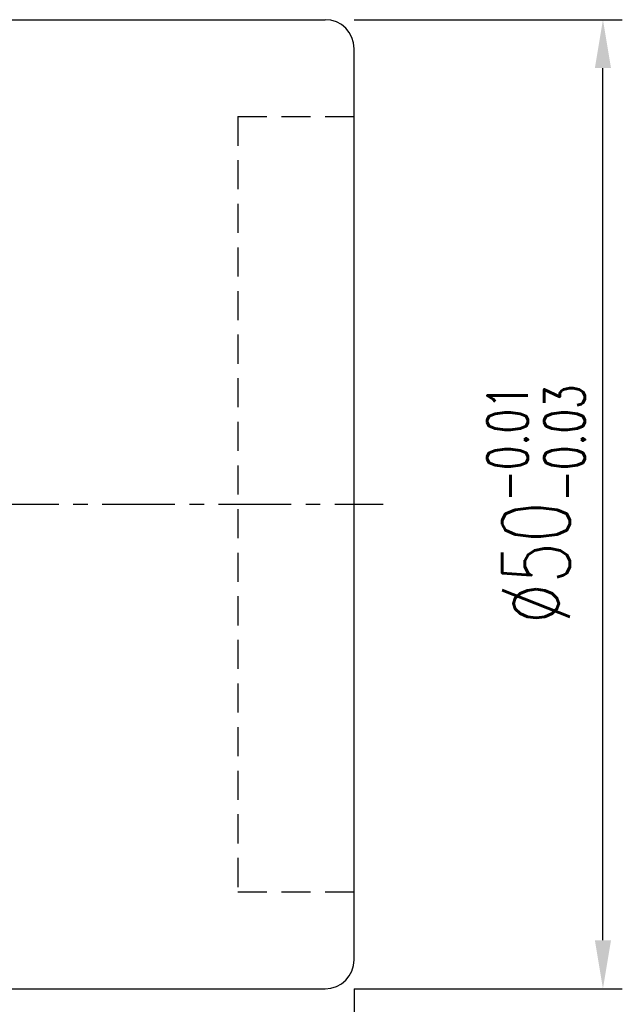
# Model space of a CAD drawing. Extents: x 21 to 250, y 59 to 189.
# Tile 48 of 49: x 219 to 250, y 88 to 139. Entities that reach past the tile are written whole.
import ezdxf

# ---------------------------------------------------------------- set-up
doc = ezdxf.new("R2010")
doc.units = 0
doc.header["$LTSCALE"] = 3
doc.header["$MEASUREMENT"] = 0
doc.linetypes.add('CENTER', pattern=[2, 1.25, -0.25, 0.25, -0.25])
doc.linetypes.add('DASHED', pattern=[0.75, 0.5, -0.25])
doc.layers.get('DEFPOINTS').update_dxf_attribs({"linetype": 'CONTINUOUS'})
for name, color, linetype in [('CL', 1, 'CENTER'), ('DIM', 4, 'CONTINUOUS'), ('HID', 2, 'DASHED'), ('OUT', 3, 'CONTINUOUS')]:
    doc.layers.add(name, color=color, linetype=linetype)
doc.styles.add('DIM-7', font='SIMPLEX.shx', dxfattribs={"width": 0.7, "bigfont": 'chineset.shx'})
doc.dimstyles.new('CNS', dxfattribs={"dimtxt": 3.5, "dimasz": 2.5, "dimexe": 1, "dimexo": 1.5, "dimgap": 0.09, "dimtad": 0, "dimdsep": 46, "dimtxsty": 'DIM-7', "dimcen": 0.09, "dimclrd": 1, "dimclre": 1, "dimclrt": 4, "dimadec": 0, "dimazin": 0, "dimtfac": 1, "dimtix": 1, "dimtmove": 2, "dimatfit": 3, "dimfxl": 1, "dimtvp": 0.971429, "dimtolj": 1, "dimarcsym": 0})

# ---------------------------------------------------------------- blocks, each defined once
blk = doc.blocks.new('*D1')
at = {"layer": 'DEFPOINTS', "color": 0, "linetype": 'Continuous', "transparency": 16777216}
for p in [(236.153, 90.181), (171.153, 75.181), (171.153, 59.508)]:
    blk.add_point(p, dxfattribs=at)
at = {"layer": 'DIM', "color": 4, "linetype": 'Continuous', "lineweight": -2, "transparency": 16777216}
for p, q in [((236.153, 88.681), (236.153, 58.508)), ((171.153, 73.681), (171.153, 58.508)), ((233.653, 59.508), (173.653, 59.508))]:
    blk.add_line(p, q, dxfattribs=at)
at = {"layer": 'DIM', "color": 4, "linetype": 'Continuous', "transparency": 16777216}
for points in [[(173.653, 59.925), (173.653, 59.092), (171.153, 59.508)], [(233.653, 59.925), (233.653, 59.092), (236.153, 59.508)]]:
    blk.add_solid(points, dxfattribs=at)
at = {"layer": 'DIM', "color": 4, "linetype": 'Continuous', "transparency": 16777216, "insert": (203.653, 62.258), "char_height": 3.5, "attachment_point": 5, "style": 'DIM-7'}
blk.add_mtext('\\A1;65', dxfattribs=at)
blk = doc.blocks.new('*D9')
at = {"layer": 'DEFPOINTS', "color": 0, "linetype": 'Continuous', "transparency": 16777216}
for p in [(234.653, 138.681), (248.989, 138.681), (234.653, 88.681)]:
    blk.add_point(p, dxfattribs=at)
at = {"layer": 'DIM', "color": 4, "linetype": 'Continuous', "lineweight": -2, "transparency": 16777216}
for p, q in [((236.153, 138.681), (249.989, 138.681)), ((248.989, 91.181), (248.989, 136.181)), ((236.153, 88.681), (249.989, 88.681))]:
    blk.add_line(p, q, dxfattribs=at)
at = {"layer": 'DIM', "color": 4, "linetype": 'Continuous', "transparency": 16777216}
for points in [[(248.572, 136.181), (249.405, 136.181), (248.989, 138.681)], [(248.572, 91.181), (249.405, 91.181), (248.989, 88.681)]]:
    blk.add_solid(points, dxfattribs=at)
at = {"layer": 'DIM', "color": 4, "linetype": 'Continuous', "transparency": 16777216, "insert": (245.539, 113.681), "char_height": 3.5, "attachment_point": 5, "rotation": 90, "style": 'DIM-7'}
blk.add_mtext('\\A1;%%C50{\\H2.100000;\\S-0.01^ -0.03;}', dxfattribs=at)

msp = doc.modelspace()

# ---------------------------------------------------------------- linework, layer by layer
at = {"layer": 'CL', "color": 7}
msp.add_line((169.153, 113.681), (237.653, 113.681), dxfattribs=at)
at = {"layer": 'HID', "color": 7}
for p, q in [((230.153, 133.681), (230.153, 93.681)), ((230.153, 133.681), (236.153, 133.681)), ((230.153, 93.681), (236.153, 93.681))]:
    msp.add_line(p, q, dxfattribs=at)
at = {"layer": 'OUT', "color": 7}
for p, q in [((183.153, 138.681), (234.653, 138.681)), ((236.153, 90.181), (236.153, 137.181)), ((183.153, 88.681), (234.653, 88.681))]:
    msp.add_line(p, q, dxfattribs=at)
for centre, start, end in [((234.653, 137.181), 0, 90), ((234.653, 90.181), 270, 0)]:
    msp.add_arc(centre, 1.5, start, end, dxfattribs=at)

# ---------------------------------------------------------------- dimensions: what is measured, and where the dimension line sits
at = {"layer": 'DIM', "color": 7, "linetype": 'Continuous'}
dim = msp.add_linear_dim(base=(248.989, 138.681), p1=(234.653, 88.681), p2=(234.653, 138.681), angle=90, text='%%C<>', dimstyle='CNS', override={"dimgap": 1, "dimtad": 1, "dimclrd": 4, "dimclre": 4, "dimtol": 1, "dimlim": 0, "dimtp": -0.01, "dimtm": 0.03, "dimtfac": 0.6, "dimtmove": 0}, dxfattribs=at)
dim.commit()
dim.dimension.update_dxf_attribs({"geometry": '*D9', "text_midpoint": (245.539, 113.681)})
dim = msp.add_linear_dim(base=(171.153, 59.508), p1=(236.153, 90.181), p2=(171.153, 75.181), dimstyle='CNS', override={"dimgap": 1, "dimtad": 1, "dimclrd": 4, "dimclre": 4, "dimtmove": 0}, dxfattribs=at)
dim.commit()
dim.dimension.update_dxf_attribs({"geometry": '*D1', "text_midpoint": (203.653, 62.258)})

doc.saveas('drawing.dxf')
